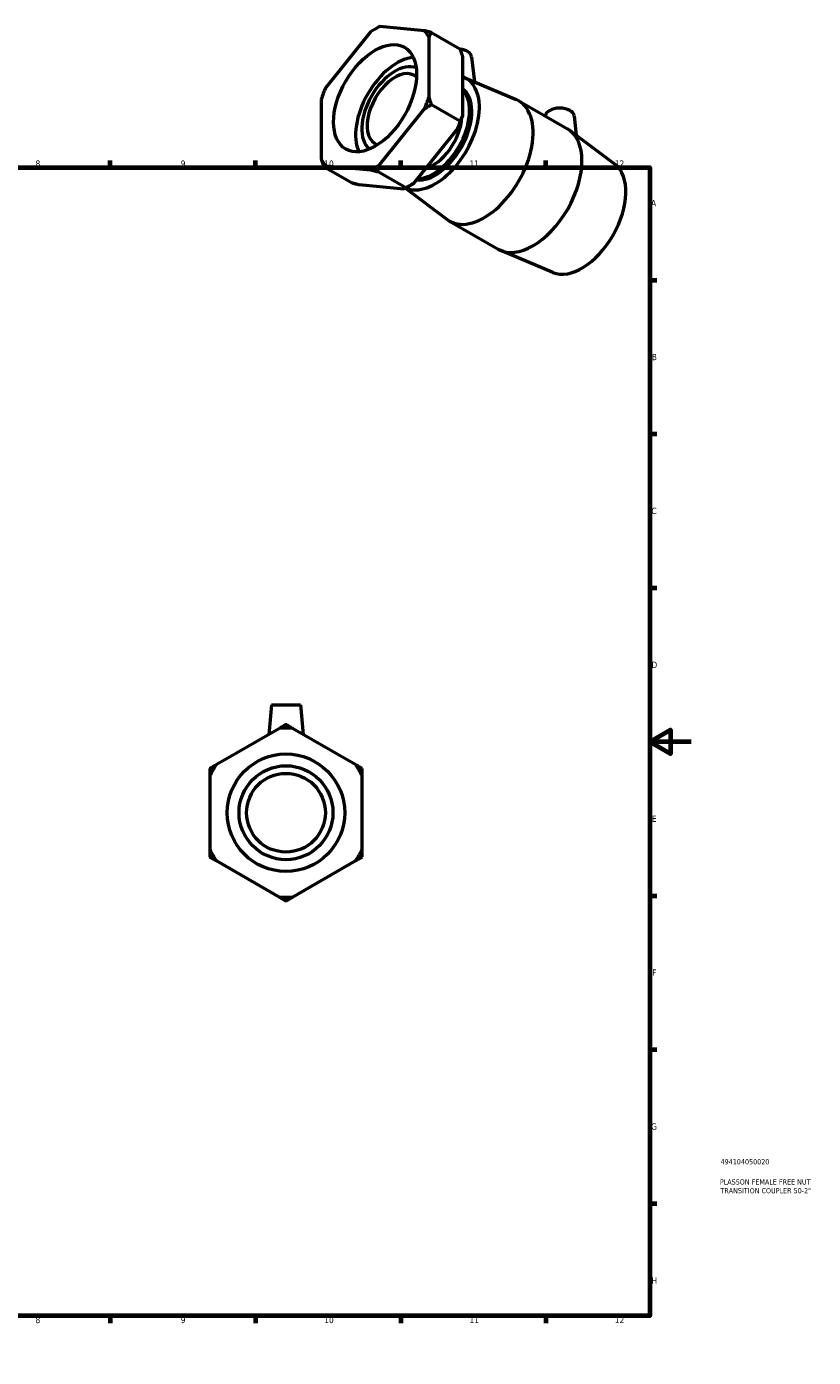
# Model space of a CAD drawing. Header units: millimetres. Extents: x 0 to 900, y -177 to 642.
# Tile 3 of 3: x 520 to 900, y 0 to 642. Entities that reach past the tile are written whole.
import ezdxf

# ---------------------------------------------------------------- set-up
doc = ezdxf.new("R2010")
doc.units = ezdxf.units.MM
for name, color, linetype, lineweight in [('Border (ANSI)', 7, 'Continuous', 70), ('Title (ISO)', 7, 'Continuous', 50), ('Visible (ANSI)', 7, 'Continuous', 50)]:
    doc.layers.add(name, color=color, linetype=linetype, lineweight=lineweight)
doc.styles.add('Note Text (ANSI)', font='tahoma.ttf')
doc.styles.add('Note Text (ISO)', font='tahoma.ttf')

# ---------------------------------------------------------------- blocks, each defined once
blk = doc.blocks.new('Borders Default Border')
at = {"layer": 'Border (ANSI)'}
for p, q in [((70.08, 574), (70.08, 577.45)), ((140.17, 574), (140.17, 577.45)), ((210.25, 574), (210.25, 577.45)), ((280.33, 574), (280.33, 577.45)), ((350.42, 574), (350.42, 577.45)), ((490.58, 574), (490.58, 577.45)), ((560.67, 574), (560.67, 577.45)), ((630.75, 574), (630.75, 577.45)), ((700.83, 574), (700.83, 577.45)), ((770.92, 574), (770.92, 577.45)), ((20, 519.75), (16.55, 519.75)), ((821, 519.75), (824.45, 519.75)), ((20, 445.5), (16.55, 445.5)), ((821, 445.5), (824.45, 445.5)), ((20, 371.25), (16.55, 371.25)), ((821, 371.25), (824.45, 371.25)), ((20, 222.75), (16.55, 222.75)), ((821, 222.75), (824.45, 222.75)), ((20, 148.5), (16.55, 148.5)), ((821, 148.5), (824.45, 148.5)), ((20, 74.25), (16.55, 74.25)), ((821, 74.25), (824.45, 74.25)), ((70.08, 20), (70.08, 16.55)), ((140.17, 20), (140.17, 16.55)), ((210.25, 20), (210.25, 16.55)), ((280.33, 20), (280.33, 16.55)), ((350.42, 20), (350.42, 16.55)), ((490.58, 20), (490.58, 16.55)), ((560.67, 20), (560.67, 16.55)), ((630.75, 20), (630.75, 16.55)), ((700.83, 20), (700.83, 16.55)), ((770.92, 20), (770.92, 16.55))]:
    blk.add_line(p, q, dxfattribs=at)
at = {"layer": 'Border (ANSI)', "flags": 128}
for points in [[(420.5, 594), (420.5, 574), (414.73, 584), (426.27, 584), (420.5, 574)], [(20, 20), (20, 574), (821, 574), (821, 20), (20, 20)], [(0, 297), (20, 297), (10, 302.77), (10, 291.23), (20, 297)], [(841, 297), (821, 297), (831, 302.77), (831, 291.23), (821, 297)], [(420.5, 0), (420.5, 20), (414.73, 10), (426.27, 10), (420.5, 20)]]:
    blk.add_lwpolyline(points, dxfattribs=at)
at = {"layer": 'Border (ANSI)', "attachment_point": 7, "style": 'Note Text (ANSI)'}
for s, insert, char_height in [('1', (34.35, 574.4), 3.05), ('2', (104.2, 574.4), 3.05), ('3', (174.26, 574.34), 3.05), ('4', (244.23, 574.4), 3.05), ('5', (314.48, 574.34), 3.05), ('6', (384.49, 574.34), 3.05), ('7', (454.6, 574.4), 3.05), ('8', (524.63, 574.33), 3.05), ('9', (594.7, 574.34), 3.05), ('10', (663.96, 574.34), 3.048), ('11', (734.04, 574.4), 3.048), ('12', (804.13, 574.4), 3.048), ('A', (16.78, 555.35), 3.05), ('A', (821.63, 555.35), 3.05), ('B', (17.15, 481.1), 3.05), ('B', (821.99, 481.1), 3.05), ('C', (16.95, 406.8), 3.05), ('C', (821.8, 406.8), 3.05), ('D', (16.96, 332.6), 3.05), ('D', (821.81, 332.6), 3.05), ('E', (17.21, 258.35), 3.05), ('E', (822.05, 258.35), 3.05), ('F', (17.29, 184.1), 3.05), ('F', (822.14, 184.1), 3.05), ('G', (16.81, 109.79), 3.05), ('G', (821.66, 109.79), 3.05), ('H', (16.97, 35.6), 3.05), ('H', (821.81, 35.6), 3.05), ('1', (34.35, 16.55), 3.05), ('2', (104.2, 16.55), 3.05), ('3', (174.26, 16.49), 3.05), ('4', (244.23, 16.55), 3.05), ('5', (314.48, 16.49), 3.05), ('6', (384.49, 16.49), 3.05), ('7', (454.6, 16.55), 3.05), ('8', (524.63, 16.48), 3.05), ('9', (594.7, 16.49), 3.05), ('10', (663.96, 16.49), 3.048), ('11', (734.04, 16.55), 3.048), ('12', (804.13, 16.55), 3.048)]:
    blk.add_mtext(s, dxfattribs=dict(at, insert=insert, char_height=char_height))
blk = doc.blocks.new('Title Blocks ISO')
at = {"layer": 'Title (ISO)', "color": 232, "true_color": 0xca0064, "style": 'Note Text (ISO)'}
for tag, p in [('PART_NUMBER_001', (34.16, 73.13)), ('DESCRIPTION_001', (33.84, 63.4)), ('DESCRIPTION_002', (34.09, 59.18))]:
    blk.add_attdef(tag, p, '', height=2.5, dxfattribs=at)

msp = doc.modelspace()

# ---------------------------------------------------------------- linework, layer by layer
at = {"layer": 'Visible (ANSI)'}
for p, q in [((686.259, 639.457), (664.701, 612.652)), ((688.379, 640.777), (689.51, 641.433)), ((712.28, 640.051), (690.722, 642.027)), ((714.511, 608.086), (714.511, 636.867)), ((715.713, 639.154), (729.416, 631.263)), ((730.618, 627.592), (730.618, 598.811)), ((735.075, 627.45), (736.369, 615.385)), ((731.414, 617.478), (756.532, 606.869)), ((662.469, 606.898), (662.469, 578.117)), ((715.713, 604.415), (729.416, 596.524)), ((757.77, 606.254), (781.34, 592.681)), ((690.722, 575.527), (712.28, 602.332)), ((770.599, 598.946), (770.591, 598.871)), ((784.572, 598.946), (785.575, 589.599)), ((728.386, 593.057), (706.828, 566.252)), ((804.275, 575.519), (782.492, 591.919)), ((677.374, 566.555), (663.671, 574.446)), ((664.701, 574.933), (686.259, 572.957)), ((703.395, 564.17), (689.692, 572.061)), ((702.365, 563.682), (680.807, 565.658)), ((703.15, 564.037), (723.182, 548.955)), ((704.708, 564.932), (703.577, 564.276)), ((724.334, 548.193), (747.905, 534.62)), ((774.26, 523.397), (749.142, 534.006)), ((638.484, 314.774), (637.236, 300.503)), ((638.484, 314.774), (652.484, 314.774)), ((652.484, 314.774), (653.733, 300.503)), ((642.329, 303.444), (611.841, 285.841)), ((679.128, 285.841), (648.64, 303.444)), ((608.685, 280.376), (608.685, 245.171)), ((682.284, 245.171), (682.284, 280.376)), ((611.841, 239.706), (642.329, 222.103)), ((648.64, 222.103), (679.128, 239.706))]:
    msp.add_line(p, q, dxfattribs=at)
for radius in [28.328, 22.662, 19]:
    msp.add_circle((645.484, 262.774), radius, dxfattribs=at)
for start, end in [(85.563209, 94.436791), (145.563209, 154.436791), (25.563209, 34.436791), (205.563209, 214.436791), (325.563209, 334.436791), (265.563209, 274.436791)]:
    msp.add_arc((645.484, 262.774), 40.792, start, end, dxfattribs=at)
msp.add_ellipse((688.49, 607.492), major_axis=(14.137, 24.549), ratio=0.5780931, dxfattribs=at)
for centre, major_axis, ratio, start_param, end_param in [((688.49, 607.492), (20.357, 35.35), 0.5780931, 0.7060278, 0.8609011), ((688.49, 607.492), (20.357, 35.35), 0.5780931, 5.9420156, 6.0968888), ((728.088, 627.202), (7, 0), 0.5758617, 0.0616641, 1.3745757), ((699.121, 601.371), (-14.137, -24.549), 0.5780931, 3.5254821, 5.8992959), ((698.057, 601.983), (-11.309, -19.639), 0.5780931, 3.229299, 6.195479), ((698.057, 601.983), (-9.482, -16.465), 0.5780931, 3.035615, 6.3891629), ((717.482, 590.797), (15.046, 26.127), 0.5780931, 3.2040529, 6.4028043), ((688.49, 607.492), (20.357, 35.35), 0.5780931, 1.7532254, 1.9080986), ((717.482, 590.797), (12.476, 21.665), 0.5780931, 3.3770579, 6.2289928), ((716.419, 591.409), (12.476, 21.665), 0.5780931, 3.4730476, 6.1339845), ((688.49, 607.492), (-20.357, -35.35), 0.5780931, 1.7532254, 1.9080986), ((741.052, 577.224), (16.718, 29.031), 0.5780931, 3.0703308, 6.3544471), ((716.419, 591.409), (-9.896, -17.184), 0.5780931, 0.5213063, 2.2739453), ((704.597, 598.217), (20.357, 35.35), 0.5780931, 4.894818, 5.0496913), ((777.586, 598.698), (-7, 0), 0.5758617, 3.2032568, 6.2215212), ((764.622, 563.651), (16.718, 29.031), 0.5780931, 3.1415927, 6.2831853), ((688.49, 607.492), (-20.357, -35.35), 0.5780931, 5.9420156, 6.0968888), ((688.49, 607.492), (-20.357, -35.35), 0.5780931, 0.7060278, 0.8609011), ((788.192, 550.077), (15.046, 26.127), 0.5780931, 3.2128545, 6.2119235), ((704.597, 598.217), (20.357, 35.35), 0.5780931, 3.9289245, 4.0024937)]:
    msp.add_ellipse(centre, major_axis=major_axis, ratio=ratio, start_param=start_param, end_param=end_param, dxfattribs=at)
for points, weights in [([(690.722, 642.027), (690.173, 641.813), (689.692, 641.539)], [1, 1.00095849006, 1]), ([(689.692, 641.539), (689.601, 641.486), (689.51, 641.433)], [1, 1.00004881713, 1.00009266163]), ([(715.713, 639.154), (713.917, 639.637), (712.28, 640.051)], [1, 1.00095849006, 1]), ([(714.511, 636.867), (715.056, 638.013), (715.713, 639.154)], [1, 1.00095849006, 1]), ([(729.416, 631.263), (730.073, 629.365), (730.618, 627.592)], [1, 1.00095849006, 1]), ([(712.28, 602.332), (713.917, 603.378), (715.713, 604.415)], [1, 1.00095849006, 1]), ([(715.713, 604.415), (715.056, 606.313), (714.511, 608.086)], [1, 1.00095849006, 1]), ([(730.618, 598.811), (730.073, 597.665), (729.416, 596.524)], [1, 1.00095849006, 1]), ([(729.416, 596.524), (728.935, 594.73), (728.386, 593.057)], [1, 1.00095849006, 1]), ([(662.469, 578.117), (663.014, 576.344), (663.671, 574.446)], [1, 1.00095849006, 1]), ([(663.671, 574.446), (664.152, 574.72), (664.701, 574.933)], [1, 1.00095849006, 1]), ([(686.259, 572.957), (687.896, 572.544), (689.692, 572.061)], [1, 1.00095849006, 1]), ([(689.692, 572.061), (690.173, 573.855), (690.722, 575.527)], [1, 1.00095849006, 1]), ([(680.807, 565.658), (679.17, 566.072), (677.374, 566.555)], [1, 1.00095849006, 1]), ([(706.828, 566.252), (705.191, 565.207), (703.395, 564.17)], [1, 1.00095849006, 1]), ([(703.395, 564.17), (702.914, 563.896), (702.365, 563.682)], [1, 1.00095849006, 1]), ([(645.484, 305.266), (643.874, 304.336), (642.329, 303.444)], [1, 1.00095849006, 1]), ([(648.64, 303.444), (647.094, 304.336), (645.484, 305.266)], [1, 1.00095849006, 1]), ([(611.841, 285.841), (610.295, 284.949), (608.685, 284.02)], [1, 1.00095849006, 1]), ([(608.685, 284.02), (608.685, 282.16), (608.685, 280.376)], [1, 1.00095849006, 1]), ([(682.284, 284.02), (680.673, 284.949), (679.128, 285.841)], [1, 1.00095849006, 1]), ([(682.284, 280.376), (682.284, 282.16), (682.284, 284.02)], [1, 1.00095849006, 1]), ([(608.685, 245.171), (608.685, 243.387), (608.685, 241.528)], [1, 1.00095849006, 1]), ([(682.284, 241.528), (682.284, 243.387), (682.284, 245.171)], [1, 1.00095849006, 1]), ([(608.685, 241.528), (610.295, 240.598), (611.841, 239.706)], [1, 1.00095849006, 1]), ([(679.128, 239.706), (680.673, 240.598), (682.284, 241.528)], [1, 1.00095849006, 1]), ([(642.329, 222.103), (643.874, 221.211), (645.484, 220.282)], [1, 1.00095849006, 1]), ([(645.484, 220.282), (647.094, 221.211), (648.64, 222.103)], [1, 1.00095849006, 1])]:
    msp.add_rational_spline(points, weights, degree=2, dxfattribs=at)

# ---------------------------------------------------------------- block references
msp.add_blockref('Borders Default Border', (0, 0))
msp.add_blockref('Title Blocks ISO', (821, 20)).add_auto_attribs({'PART_NUMBER_001': '494104050020', 'DESCRIPTION_001': 'PLASSON FEMALE FREE NUT', 'DESCRIPTION_002': 'TRANSITION COUPLER 50-2"'})

doc.saveas('drawing.dxf')
